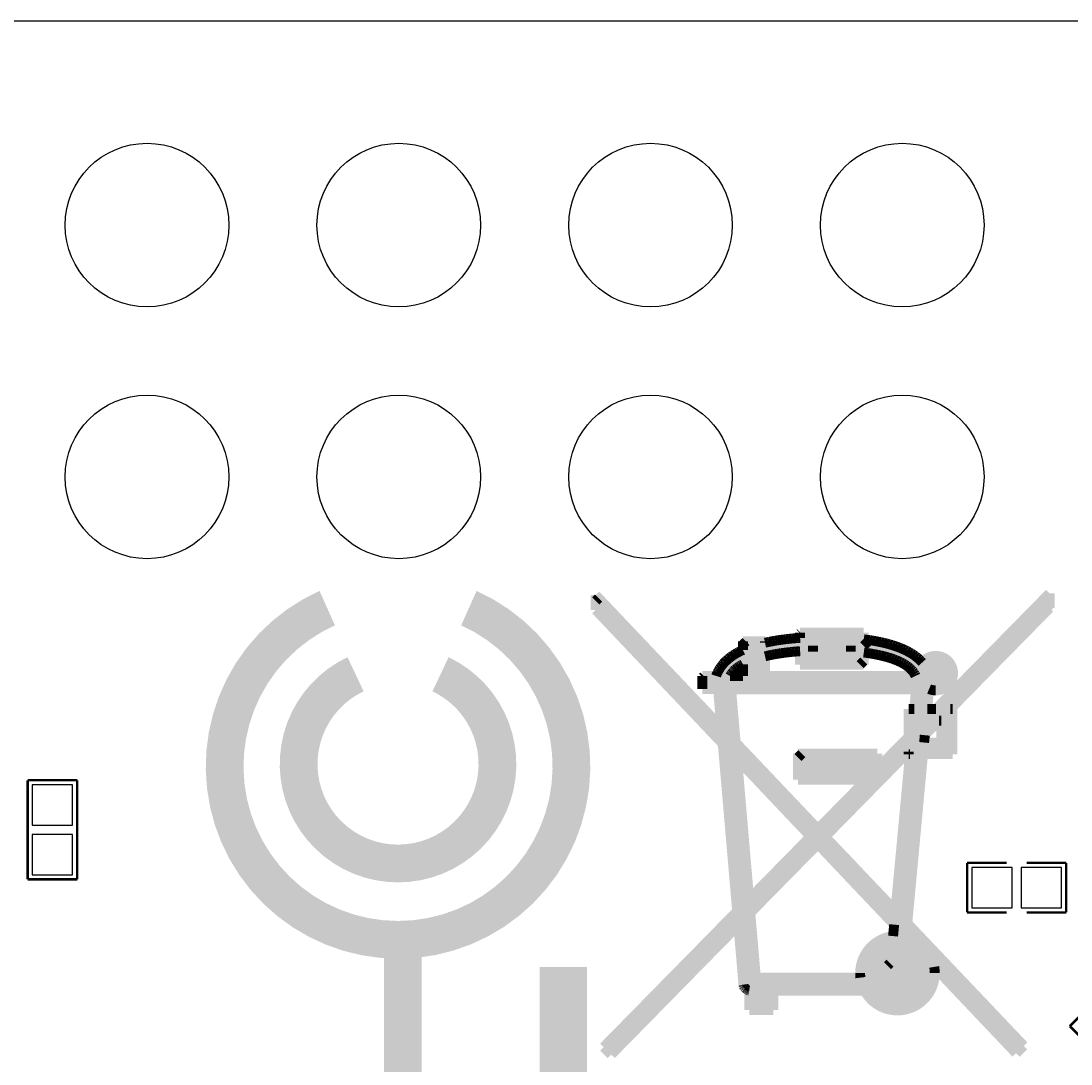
# Model space of a CAD drawing. Extents: x -0.1 to 67.3, y -0.3 to 30.
# Tile 237 of 239: x 27.4 to 38, y 19.5 to 30. Entities that reach past the tile are written whole.
import ezdxf

# ---------------------------------------------------------------- set-up
doc = ezdxf.new("R2010")
doc.units = 0
for name, color, linetype in [('BG_OUTLINE', 2, 'CONTINUOUS'), ('BG_SILKSCREEN_BOTTOM', 23, 'CONTINUOUS'), ('PG_SILKSCREEN_BOTTOM', 23, 'CONTINUOUS'), ('PIN_SOLDERMASK_BOTTOM', 153, 'CONTINUOUS'), ('RD_SILKSCREEN_BOTTOM', 103, 'CONTINUOUS')]:
    doc.layers.add(name, color=color, linetype=linetype)

msp = doc.modelspace()

# ---------------------------------------------------------------- linework, layer by layer
at = {"layer": 'BG_OUTLINE'}
msp.add_lwpolyline([(62.795658, 30.004766, -0.41166), (65.000886, 27.779472), (65.000886, 2.211832, -0.412426), (62.8015, 0.000762), (2.273808, 0.000762, -0.382748), (0.000762, 2.03962), (0.000762, 7.570978), (3.660648, 7.570978, 0.834981), (6.16712, 8.024876), (6.16712, 22.025356, 0.834981), (3.660648, 22.479508), (0.000762, 22.479508), (0.000762, 27.801824, -0.414214), (2.203958, 30.004766)], format="xyb", close=True, dxfattribs=at)
at = {"layer": 'BG_SILKSCREEN_BOTTOM'}
for points, const_width in [([(31.88716, 24.08047, -4.684157), (30.458156, 24.08047)], 0.381), ([(36.598352, 23.598886, 0.230147), (36.461446, 23.532084)], 0.100076), ([(36.77285, 23.424388, 0.414214), (36.598352, 23.598886)], 0.100076), ([(31.60141, 23.413466, -4.454357), (30.743906, 23.413466)], 0.381), ([(34.392108, 23.421594, 0.023457), (34.382456, 23.396194)], 0.100076), ([(36.598352, 23.250398, 0.414214), (36.77285, 23.424388)], 0.100076), ([(36.530788, 23.26386, 0.0991), (36.598352, 23.250398)], 0.100076), ([(36.167314, 20.771358, 0.380103), (35.835082, 20.39747)], 0.100076), ([(36.21151, 20.593304, 0.414214), (36.015676, 20.39747)], 0.100076), ([(36.21151, 20.524724, 0.414214), (36.084256, 20.39747)], 0.100076), ([(36.407344, 20.39747, 0.414214), (36.21151, 20.593304)], 0.100076), ([(36.338764, 20.39747, 0.414214), (36.21151, 20.524724)], 0.100076), ([(35.835082, 20.39747, 0.029631), (35.837876, 20.352258)], 0.100076), ([(36.015676, 20.39747, 0.414594), (36.21151, 20.20189)], 0.100076), ([(36.084256, 20.39747, 0.413628), (36.21151, 20.27047)], 0.100076), ([(36.21151, 20.021296, 0.414411), (36.587938, 20.39747)], 0.100076), ([(36.21151, 20.20189, 0.413833), (36.407344, 20.39747)], 0.100076), ([(36.21151, 20.27047, 0.412465), (36.338764, 20.39747)], 0.100076), ([(36.587938, 20.39747, 0.041386), (36.582604, 20.460208)], 0.100076), ([(35.87877, 20.221702, 0.27789), (36.21151, 20.021296)], 0.100076)]:
    msp.add_lwpolyline(points, format="xyb", dxfattribs=dict(at, const_width=const_width))
for points, const_width in [([(33.167066, 24.063198), (33.167066, 24.212296)], 0.100076), ([(33.167066, 24.212296), (34.43478, 22.877272)], 0.100076), ([(36.599114, 23.062438), (37.746178, 24.229822)], 0.100076), ([(37.746178, 24.229822), (37.746178, 24.080724)], 0.100076), ([(33.167066, 24.15286), (33.196022, 24.181816)], 0.100076), ([(33.167066, 24.075898), (33.233614, 24.142192)], 0.100076), ([(33.26638, 19.63166), (37.746178, 24.111712)], 0.100076), ([(35.41014, 21.852382), (37.746178, 24.188674)], 0.100076), ([(34.449004, 22.710902), (33.167066, 24.063198)], 0.100076), ([(33.198562, 24.030178), (33.270952, 24.102822)], 0.100076), ([(33.2359, 23.990554), (33.308544, 24.063198)], 0.100076), ([(33.273492, 23.951184), (33.346136, 24.023828)], 0.100076), ([(37.746178, 24.080724), (36.746434, 23.062438)], 0.100076), ([(33.31083, 23.91156), (33.383474, 23.984204)], 0.100076), ([(33.348422, 23.87219), (33.421066, 23.944834)], 0.100076), ([(33.38576, 23.832566), (33.458658, 23.90521)], 0.100076), ([(33.423352, 23.792942), (33.495996, 23.86584)], 0.100076), ([(33.46069, 23.753572), (33.533588, 23.826216)], 0.100076), ([(33.498282, 23.713948), (33.57118, 23.786846)], 0.100076), ([(35.113722, 23.635208), (35.310318, 23.831804)], 0.100076), ([(35.19932, 23.64359), (35.38728, 23.831804)], 0.100076), ([(35.229546, 23.827994), (35.233356, 23.831804)], 0.100076), ([(35.229546, 23.596854), (35.464242, 23.831804)], 0.100076), ([(35.229546, 23.779988), (35.229546, 23.831804)], 0.100076), ([(35.229546, 23.831804), (35.871912, 23.831804)], 0.100076), ([(35.410648, 23.700994), (35.541204, 23.831804)], 0.100076), ([(35.48761, 23.700994), (35.61842, 23.831804)], 0.100076), ([(35.564572, 23.700994), (35.695382, 23.831804)], 0.100076), ([(35.641534, 23.700994), (35.772344, 23.831804)], 0.100076), ([(35.718496, 23.700994), (35.849306, 23.831804)], 0.100076), ([(35.871912, 23.831804), (35.871912, 23.510494)], 0.100076), ([(33.535874, 23.674324), (33.608518, 23.747222)], 0.100076), ([(33.573212, 23.634954), (33.64611, 23.707852)], 0.100076), ([(34.281872, 23.265384), (34.76117, 23.744682)], 0.100076), ([(34.358834, 23.265384), (34.838132, 23.744682)], 0.100076), ([(34.652204, 23.40483), (35.003232, 23.755604)], 0.100076), ([(34.652204, 23.712678), (34.684208, 23.744682)], 0.100076), ([(34.652204, 23.658322), (34.652204, 23.744682)], 0.100076), ([(34.652204, 23.744682), (34.87547, 23.744682)], 0.100076), ([(34.652204, 23.481792), (34.908998, 23.738586)], 0.100076), ([(34.87547, 23.744682), (34.87547, 23.731474)], 0.100076), ([(34.87547, 23.731474), (34.890202, 23.734522)], 0.100076), ([(34.890202, 23.734522), (34.90468, 23.737824)], 0.100076), ([(34.90468, 23.737824), (34.919412, 23.740872)], 0.100076), ([(34.919412, 23.740872), (34.934398, 23.743666)], 0.100076), ([(34.931604, 23.607014), (35.092132, 23.767796)], 0.100076), ([(34.934398, 23.743666), (34.948876, 23.74646)], 0.100076), ([(34.948876, 23.74646), (34.963862, 23.749254)], 0.100076), ([(34.963862, 23.749254), (34.978594, 23.751794)], 0.100076), ([(34.978594, 23.751794), (34.99358, 23.75408)], 0.100076), ([(34.99358, 23.75408), (35.008566, 23.75662)], 0.100076), ([(35.008566, 23.75662), (35.023298, 23.758906)], 0.100076), ([(35.023298, 23.758906), (35.038284, 23.760938)], 0.100076), ([(35.024822, 23.62327), (35.177476, 23.776178)], 0.100076), ([(35.038284, 23.760938), (35.05327, 23.76297)], 0.100076), ([(35.05327, 23.76297), (35.068002, 23.765002)], 0.100076), ([(35.068002, 23.765002), (35.082988, 23.76678)], 0.100076), ([(35.082988, 23.76678), (35.097974, 23.768304)], 0.100076), ([(35.097974, 23.768304), (35.112706, 23.770082)], 0.100076), ([(35.112706, 23.770082), (35.127438, 23.771606)], 0.100076), ([(35.127438, 23.771606), (35.14217, 23.77313)], 0.100076), ([(35.14217, 23.77313), (35.156902, 23.7744)], 0.100076), ([(35.156902, 23.7744), (35.171634, 23.77567)], 0.100076), ([(35.171634, 23.77567), (35.186112, 23.77694)], 0.100076), ([(35.186112, 23.77694), (35.20059, 23.777956)], 0.100076), ([(35.20059, 23.777956), (35.215068, 23.779226)], 0.100076), ([(35.215068, 23.779226), (35.229546, 23.779988)], 0.100076), ([(35.741356, 23.700994), (35.360102, 23.700994)], 0.100076), ([(35.360102, 23.700994), (35.360102, 23.641304)], 0.100076), ([(35.68192, 23.510494), (35.871912, 23.700486)], 0.100076), ([(35.741356, 23.646892), (35.871912, 23.777448)], 0.100076), ([(35.741356, 23.641304), (35.741356, 23.700994)], 0.100076), ([(35.871912, 23.632414), (35.871912, 23.76551)], 0.100076), ([(35.871912, 23.76551), (35.900868, 23.7617)], 0.100076), ([(35.871912, 23.700486), (35.928808, 23.757382)], 0.100076), ([(35.879786, 23.631398), (35.994594, 23.746206)], 0.100076), ([(35.900868, 23.7617), (35.930078, 23.757636)], 0.100076), ([(35.930078, 23.757636), (35.959034, 23.753064)], 0.100076), ([(35.946842, 23.621238), (36.058856, 23.733506)], 0.100076), ([(35.959034, 23.753064), (35.987736, 23.747984)], 0.100076), ([(35.987736, 23.747984), (36.016438, 23.742396)], 0.100076), ([(36.011866, 23.6093), (36.120578, 23.718012)], 0.100076), ([(36.016438, 23.742396), (36.044886, 23.736554)], 0.100076), ([(36.044886, 23.736554), (36.073334, 23.730204)], 0.100076), ([(36.073334, 23.730204), (36.101274, 23.723346)], 0.100076), ([(36.074604, 23.594822), (36.17976, 23.700232)], 0.100076), ([(36.101274, 23.723346), (36.128706, 23.71598)], 0.100076), ([(36.128706, 23.71598), (36.155884, 23.708106)], 0.100076), ([(36.155884, 23.708106), (36.182554, 23.69947)], 0.100076), ([(36.182554, 23.69947), (36.208716, 23.69058)], 0.100076), ([(36.208716, 23.69058), (36.23437, 23.680928)], 0.100076), ([(36.23437, 23.680928), (36.259262, 23.670768)], 0.100076), ([(33.610804, 23.59533), (33.683448, 23.668228)], 0.100076), ([(33.648142, 23.555706), (33.72104, 23.628858)], 0.100076), ([(33.685734, 23.516336), (33.758632, 23.589234)], 0.100076), ([(34.435796, 23.49627), (34.518346, 23.579074)], 0.100076), ([(34.506154, 23.569422), (34.517838, 23.578566)], 0.100076), ([(34.517838, 23.578566), (34.529776, 23.58771)], 0.100076), ([(34.529776, 23.58771), (34.542222, 23.5966)], 0.100076), ([(34.542222, 23.5966), (34.554922, 23.605236)], 0.100076), ([(34.554922, 23.605236), (34.567876, 23.613618)], 0.100076), ([(34.567876, 23.613618), (34.581338, 23.621492)], 0.100076), ([(34.581338, 23.621492), (34.5948, 23.629366)], 0.100076), ([(34.5948, 23.629366), (34.60877, 23.636986)], 0.100076), ([(34.60877, 23.636986), (34.622994, 23.644352)], 0.100076), ([(34.622994, 23.644352), (34.637472, 23.651464)], 0.100076), ([(34.637472, 23.651464), (34.652204, 23.658322)], 0.100076), ([(34.889948, 23.598378), (34.87547, 23.594822)], 0.100076), ([(34.87547, 23.594822), (34.87547, 23.396194)], 0.100076), ([(34.904426, 23.601426), (34.889948, 23.598378)], 0.100076), ([(34.918904, 23.604474), (34.904426, 23.601426)], 0.100076), ([(34.933636, 23.607522), (34.918904, 23.604474)], 0.100076), ([(34.948368, 23.61057), (34.933636, 23.607522)], 0.100076), ([(34.9631, 23.61311), (34.948368, 23.61057)], 0.100076), ([(34.978086, 23.615904), (34.9631, 23.61311)], 0.100076), ([(34.992818, 23.618444), (34.978086, 23.615904)], 0.100076), ([(35.007804, 23.620984), (34.992818, 23.618444)], 0.100076), ([(35.02279, 23.62327), (35.007804, 23.620984)], 0.100076), ([(35.037776, 23.625556), (35.02279, 23.62327)], 0.100076), ([(35.052762, 23.627588), (35.037776, 23.625556)], 0.100076), ([(35.067748, 23.62962), (35.052762, 23.627588)], 0.100076), ([(35.082734, 23.631652), (35.067748, 23.62962)], 0.100076), ([(35.09772, 23.63343), (35.082734, 23.631652)], 0.100076), ([(35.112452, 23.635208), (35.09772, 23.63343)], 0.100076), ([(35.127438, 23.636986), (35.112452, 23.635208)], 0.100076), ([(35.14217, 23.63851), (35.127438, 23.636986)], 0.100076), ([(35.157156, 23.63978), (35.14217, 23.63851)], 0.100076), ([(35.171634, 23.641304), (35.157156, 23.63978)], 0.100076), ([(35.186366, 23.642574), (35.171634, 23.641304)], 0.100076), ([(35.200844, 23.643844), (35.186366, 23.642574)], 0.100076), ([(35.215068, 23.645114), (35.200844, 23.643844)], 0.100076), ([(35.229546, 23.64613), (35.215068, 23.645114)], 0.100076), ([(35.229546, 23.519892), (35.360102, 23.650702)], 0.100076), ([(35.229546, 23.510494), (35.229546, 23.64613)], 0.100076), ([(35.296856, 23.510494), (35.427666, 23.641304)], 0.100076), ([(35.360102, 23.641304), (35.741356, 23.641304)], 0.100076), ([(35.374072, 23.510494), (35.504628, 23.641304)], 0.100076), ([(35.451034, 23.510494), (35.58159, 23.641304)], 0.100076), ([(35.527996, 23.510494), (35.658552, 23.641304)], 0.100076), ([(35.604958, 23.510494), (35.735768, 23.641304)], 0.100076), ([(35.758882, 23.510494), (35.871912, 23.623524)], 0.100076), ([(35.900868, 23.628604), (35.871912, 23.632414)], 0.100076), ([(35.92957, 23.624286), (35.900868, 23.628604)], 0.100076), ([(35.958272, 23.61946), (35.92957, 23.624286)], 0.100076), ([(35.98672, 23.61438), (35.958272, 23.61946)], 0.100076), ([(36.01466, 23.608792), (35.98672, 23.61438)], 0.100076), ([(36.0426, 23.602696), (36.01466, 23.608792)], 0.100076), ([(36.069778, 23.596092), (36.0426, 23.602696)], 0.100076), ([(36.096702, 23.589234), (36.069778, 23.596092)], 0.100076), ([(36.122864, 23.581614), (36.096702, 23.589234)], 0.100076), ([(36.148518, 23.573486), (36.122864, 23.581614)], 0.100076), ([(36.134548, 23.577804), (36.236402, 23.679912)], 0.100076), ([(36.191698, 23.557992), (36.289996, 23.656544)], 0.100076), ([(36.244784, 23.53437), (36.340288, 23.629874)], 0.100076), ([(36.259262, 23.670768), (36.283392, 23.659846)], 0.100076), ([(36.27882, 23.26005), (36.615878, 23.597362)], 0.100076), ([(36.283392, 23.659846), (36.307014, 23.648416)], 0.100076), ([(36.29406, 23.506684), (36.387024, 23.599648)], 0.100076), ([(36.307014, 23.648416), (36.32962, 23.636224)], 0.100076), ([(36.32962, 23.636224), (36.351464, 23.623524)], 0.100076), ([(36.351464, 23.623524), (36.372292, 23.610062)], 0.100076), ([(36.355782, 23.26005), (36.675822, 23.58009)], 0.100076), ([(36.372292, 23.610062), (36.392358, 23.596092)], 0.100076), ([(36.373562, 23.432008), (36.521898, 23.58009)], 0.100076), ([(36.392358, 23.596092), (36.411408, 23.581106)], 0.100076), ([(36.411408, 23.581106), (36.429188, 23.565358)], 0.100076), ([(33.723072, 23.476712), (33.796224, 23.549864)], 0.100076), ([(33.760664, 23.437088), (33.833816, 23.51024)], 0.100076), ([(33.798002, 23.397718), (33.871154, 23.47087)], 0.100076), ([(34.411666, 23.460202), (34.419032, 23.472394)], 0.100076), ([(34.419032, 23.472394), (34.42716, 23.484332)], 0.100076), ([(34.42716, 23.484332), (34.435542, 23.495762)], 0.100076), ([(34.435542, 23.495762), (34.444178, 23.507192)], 0.100076), ([(34.444178, 23.507192), (34.453576, 23.518368)], 0.100076), ([(34.453576, 23.518368), (34.463228, 23.529036)], 0.100076), ([(34.463228, 23.529036), (34.473388, 23.53945)], 0.100076), ([(34.473388, 23.53945), (34.484056, 23.54961)], 0.100076), ([(34.484056, 23.54961), (34.494978, 23.559516)], 0.100076), ([(34.494978, 23.559516), (34.506154, 23.569422)], 0.100076), ([(34.58591, 23.471124), (34.580068, 23.466298)], 0.100076), ([(34.584386, 23.26005), (34.87547, 23.551134)], 0.100076), ([(34.591752, 23.47595), (34.58591, 23.471124)], 0.100076), ([(34.597848, 23.480522), (34.591752, 23.47595)], 0.100076), ([(34.604198, 23.485094), (34.597848, 23.480522)], 0.100076), ([(34.610548, 23.489666), (34.604198, 23.485094)], 0.100076), ([(34.617152, 23.493984), (34.610548, 23.489666)], 0.100076), ([(34.623756, 23.498556), (34.617152, 23.493984)], 0.100076), ([(34.630868, 23.50262), (34.623756, 23.498556)], 0.100076), ([(34.637726, 23.506938), (34.630868, 23.50262)], 0.100076), ([(34.645092, 23.511002), (34.637726, 23.506938)], 0.100076), ([(34.652204, 23.515066), (34.645092, 23.511002)], 0.100076), ([(34.652204, 23.396194), (34.652204, 23.515066)], 0.100076), ([(34.661602, 23.26005), (34.87547, 23.474172)], 0.100076), ([(35.871912, 23.510494), (35.229546, 23.510494)], 0.100076), ([(35.836098, 23.510494), (35.871912, 23.546562)], 0.100076), ([(36.173156, 23.565104), (36.148518, 23.573486)], 0.100076), ([(36.197286, 23.55596), (36.173156, 23.565104)], 0.100076), ([(36.2204, 23.546054), (36.197286, 23.55596)], 0.100076), ([(36.242498, 23.535894), (36.2204, 23.546054)], 0.100076), ([(36.26358, 23.524972), (36.242498, 23.535894)], 0.100076), ([(36.283646, 23.513288), (36.26358, 23.524972)], 0.100076), ([(36.302442, 23.501096), (36.283646, 23.513288)], 0.100076), ([(36.319968, 23.488142), (36.302442, 23.501096)], 0.100076), ([(36.33597, 23.47468), (36.319968, 23.488142)], 0.100076), ([(36.350702, 23.460456), (36.33597, 23.47468)], 0.100076), ([(36.337494, 23.472902), (36.429442, 23.56485)], 0.100076), ([(36.38804, 23.138384), (36.753292, 23.503636)], 0.100076), ([(36.395914, 23.22322), (36.720526, 23.548086)], 0.100076), ([(36.429188, 23.565358), (36.445952, 23.549102)], 0.100076), ([(36.445952, 23.549102), (36.461446, 23.532084)], 0.100076), ([(33.835594, 23.358094), (33.908746, 23.431246)], 0.100076), ([(33.873186, 23.31847), (33.946084, 23.391876)], 0.100076), ([(34.243772, 23.381462), (34.258504, 23.396194)], 0.100076), ([(34.243772, 23.3045), (34.33572, 23.396194)], 0.100076), ([(34.243772, 23.265384), (34.243772, 23.396194)], 0.100076), ([(34.243772, 23.396194), (34.382456, 23.396194)], 0.100076), ([(34.392108, 23.421594), (34.398204, 23.434802)], 0.100076), ([(34.398204, 23.434802), (34.404808, 23.447756)], 0.100076), ([(34.404046, 23.233634), (34.566606, 23.396194)], 0.100076), ([(34.404808, 23.447756), (34.411666, 23.460202)], 0.100076), ([(34.410142, 23.162768), (34.643568, 23.396194)], 0.100076), ([(34.525458, 23.402036), (34.522156, 23.396194)], 0.100076), ([(34.522156, 23.396194), (34.652204, 23.396194)], 0.100076), ([(34.52876, 23.407878), (34.525458, 23.402036)], 0.100076), ([(34.53257, 23.41372), (34.52876, 23.407878)], 0.100076), ([(34.53638, 23.419308), (34.53257, 23.41372)], 0.100076), ([(34.540698, 23.424896), (34.53638, 23.419308)], 0.100076), ([(34.545016, 23.430484), (34.540698, 23.424896)], 0.100076), ([(34.549334, 23.435818), (34.545016, 23.430484)], 0.100076), ([(34.553906, 23.441152), (34.549334, 23.435818)], 0.100076), ([(34.558986, 23.446232), (34.553906, 23.441152)], 0.100076), ([(34.564066, 23.451566), (34.558986, 23.446232)], 0.100076), ([(34.569146, 23.456392), (34.564066, 23.451566)], 0.100076), ([(34.57448, 23.461472), (34.569146, 23.456392)], 0.100076), ([(34.580068, 23.466298), (34.57448, 23.461472)], 0.100076), ([(34.738564, 23.26005), (34.87547, 23.39721)], 0.100076), ([(34.815526, 23.26005), (34.95167, 23.396194)], 0.100076), ([(34.87547, 23.396194), (36.394136, 23.396194)], 0.100076), ([(34.892488, 23.26005), (35.028632, 23.396194)], 0.100076), ([(34.969704, 23.26005), (35.105594, 23.396194)], 0.100076), ([(35.046666, 23.26005), (35.182556, 23.396194)], 0.100076), ([(35.123628, 23.26005), (35.259772, 23.396194)], 0.100076), ([(35.20059, 23.26005), (35.336734, 23.396194)], 0.100076), ([(35.277552, 23.26005), (35.413696, 23.396194)], 0.100076), ([(35.354514, 23.26005), (35.490658, 23.396194)], 0.100076), ([(35.431476, 23.26005), (35.56762, 23.396194)], 0.100076), ([(35.508692, 23.26005), (35.644582, 23.396194)], 0.100076), ([(35.585654, 23.26005), (35.721798, 23.396194)], 0.100076), ([(35.662616, 23.26005), (35.79876, 23.396194)], 0.100076), ([(35.739578, 23.26005), (35.875722, 23.396194)], 0.100076), ([(35.81654, 23.26005), (35.952684, 23.396194)], 0.100076), ([(35.893502, 23.26005), (36.029646, 23.396194)], 0.100076), ([(35.970464, 23.26005), (36.106608, 23.396194)], 0.100076), ([(36.04768, 23.26005), (36.18357, 23.396194)], 0.100076), ([(36.124642, 23.26005), (36.260786, 23.396194)], 0.100076), ([(36.201604, 23.26005), (36.337748, 23.396194)], 0.100076), ([(36.364164, 23.44547), (36.350702, 23.460456)], 0.100076), ([(36.375848, 23.429722), (36.364164, 23.44547)], 0.100076), ([(36.385754, 23.413466), (36.375848, 23.429722)], 0.100076), ([(36.394136, 23.396194), (36.385754, 23.413466)], 0.100076), ([(36.578286, 23.251668), (36.771072, 23.444454)], 0.100076), ([(33.910524, 23.2791), (33.983676, 23.352252)], 0.100076), ([(33.948116, 23.239476), (34.021268, 23.312882)], 0.100076), ([(33.985454, 23.200106), (34.058606, 23.273258)], 0.100076), ([(34.401252, 23.265384), (34.243772, 23.265384)], 0.100076), ([(34.43478, 22.877272), (34.401252, 23.265384)], 0.100076), ([(34.533078, 23.26005), (34.579052, 22.72538)], 0.100076), ([(36.399216, 23.26005), (34.533078, 23.26005)], 0.100076), ([(36.380928, 23.062438), (36.399216, 23.26005)], 0.100076), ([(36.530788, 23.26386), (36.512246, 23.062438)], 0.100076), ([(36.669472, 23.265892), (36.757102, 23.353522)], 0.100076), ([(34.023046, 23.160482), (34.096198, 23.233888)], 0.100076), ([(34.060384, 23.120858), (34.13379, 23.194264)], 0.100076), ([(34.097976, 23.081488), (34.171128, 23.154894)], 0.100076), ([(34.416238, 23.091902), (34.537142, 23.212552)], 0.100076), ([(36.323778, 22.997414), (36.524692, 23.198074)], 0.100076), ([(34.135314, 23.041864), (34.20872, 23.11527)], 0.100076), ([(34.172906, 23.002494), (34.246312, 23.0759)], 0.100076), ([(34.422334, 23.020782), (34.543238, 23.141686)], 0.100076), ([(34.42843, 22.949916), (34.549334, 23.07082)], 0.100076), ([(36.323778, 22.920198), (36.516818, 23.113238)], 0.100076), ([(36.323778, 22.843236), (36.54298, 23.062438)], 0.100076), ([(36.323778, 22.782276), (36.323778, 23.062438)], 0.100076), ([(36.323778, 23.062438), (36.380928, 23.062438)], 0.100076), ([(36.512246, 23.062438), (36.599114, 23.062438)], 0.100076), ([(36.652962, 22.94128), (36.767262, 23.05558)], 0.100076), ([(36.746434, 23.062438), (36.767262, 23.062438)], 0.100076), ([(36.767262, 23.062438), (36.767262, 22.606762)], 0.100076), ([(34.210244, 22.96287), (34.28365, 23.036276)], 0.100076), ([(34.247836, 22.923246), (34.321242, 22.996906)], 0.100076), ([(34.285174, 22.883876), (34.35858, 22.957282)], 0.100076), ([(34.434526, 22.87905), (34.55543, 22.999954)], 0.100076), ([(36.631118, 22.944836), (36.487608, 22.798532)], 0.100076), ([(36.652962, 22.944836), (36.631118, 22.944836)], 0.100076), ([(36.652962, 22.864318), (36.767262, 22.978618)], 0.100076), ([(36.652962, 22.724364), (36.652962, 22.944836)], 0.100076), ([(34.322766, 22.844252), (34.396172, 22.917658)], 0.100076), ([(34.360104, 22.804628), (34.433764, 22.878288)], 0.100076), ([(34.397696, 22.765258), (34.561526, 22.929088)], 0.100076), ([(34.435288, 22.725634), (34.567622, 22.858222)], 0.100076), ([(36.652962, 22.787356), (36.767262, 22.901656)], 0.100076), ([(34.452814, 22.666452), (34.573718, 22.787102)], 0.100076), ([(36.008056, 22.460966), (36.323778, 22.782276)], 0.100076), ([(36.323778, 22.61235), (36.485322, 22.77364)], 0.100076), ([(36.487608, 22.798532), (36.480496, 22.724364)], 0.100076), ([(36.54933, 22.606762), (36.767262, 22.824694)], 0.100076), ([(36.626292, 22.606762), (36.767262, 22.747732)], 0.100076), ([(34.594292, 21.02231), (34.449004, 22.710902)], 0.100076), ([(34.45891, 22.595586), (34.583878, 22.7203)], 0.100076), ([(34.465006, 22.524466), (34.621216, 22.680676)], 0.100076), ([(34.471102, 22.4536), (34.658808, 22.641306)], 0.100076), ([(34.579052, 22.72538), (35.40887, 21.851112)], 0.100076), ([(36.323778, 22.631908), (35.482022, 21.774404)], 0.100076), ([(36.323778, 22.606762), (36.323778, 22.631908)], 0.100076), ([(36.332668, 22.54377), (36.513008, 22.724364)], 0.100076), ([(36.472368, 22.606762), (36.58997, 22.724364)], 0.100076), ([(36.480496, 22.724364), (36.652962, 22.724364)], 0.100076), ([(36.703508, 22.606762), (36.767262, 22.67077)], 0.100076), ([(35.33521, 21.776182), (34.593276, 22.55901)], 0.100076), ([(34.593276, 22.55901), (34.714942, 21.144992)], 0.100076), ([(34.622486, 22.528022), (34.6964, 22.601682)], 0.100076), ([(34.660078, 22.488398), (34.733738, 22.562312)], 0.100076), ([(34.697416, 22.449028), (34.77133, 22.522688)], 0.100076), ([(35.207702, 22.573996), (35.245548, 22.612096)], 0.100076), ([(35.207702, 22.497034), (35.322764, 22.612096)], 0.100076), ([(35.207702, 22.612096), (36.008056, 22.612096)], 0.100076), ([(35.207702, 22.420072), (35.399726, 22.612096)], 0.100076), ([(35.207702, 22.35073), (35.207702, 22.612096)], 0.100076), ([(35.215322, 22.35073), (35.476688, 22.612096)], 0.100076), ([(35.292284, 22.35073), (35.55365, 22.612096)], 0.100076), ([(35.3695, 22.35073), (35.630866, 22.612096)], 0.100076), ([(35.446462, 22.35073), (35.707828, 22.612096)], 0.100076), ([(35.523424, 22.35073), (35.78479, 22.612096)], 0.100076), ([(35.600386, 22.35073), (35.861752, 22.612096)], 0.100076), ([(35.677348, 22.35073), (35.938714, 22.612096)], 0.100076), ([(35.75431, 22.35073), (36.008056, 22.604476)], 0.100076), ([(35.831272, 22.35073), (36.008056, 22.527514)], 0.100076), ([(36.008056, 22.612096), (36.008056, 22.460966)], 0.100076), ([(36.19119, 21.02739), (36.338256, 22.606762)], 0.100076), ([(36.469574, 22.606762), (36.310824, 20.901406)], 0.100076), ([(36.316666, 22.374098), (36.461446, 22.518878)], 0.100076), ([(36.338256, 22.606762), (36.323778, 22.606762)], 0.100076), ([(36.324794, 22.458934), (36.46932, 22.603714)], 0.100076), ([(36.767262, 22.606762), (36.469574, 22.606762)], 0.100076), ([(34.477198, 22.382734), (34.598102, 22.503384)], 0.100076), ([(34.483294, 22.311868), (34.604198, 22.432518)], 0.100076), ([(34.735008, 22.409404), (34.808668, 22.483318)], 0.100076), ([(34.7726, 22.36978), (34.84626, 22.443694)], 0.100076), ([(36.308792, 22.289262), (36.453572, 22.433788)], 0.100076), ([(34.48939, 22.241002), (34.610294, 22.361652)], 0.100076), ([(34.809938, 22.33041), (34.883852, 22.404324)], 0.100076), ([(34.847276, 22.290786), (34.92119, 22.3647)], 0.100076), ([(34.884868, 22.251162), (34.958782, 22.32533)], 0.100076), ([(35.899852, 22.35073), (35.207702, 22.35073)], 0.100076), ([(35.40887, 21.851112), (35.899852, 22.35073)], 0.100076), ([(36.300918, 22.204172), (36.445698, 22.348952)], 0.100076), ([(34.495486, 22.169882), (34.61639, 22.290786)], 0.100076), ([(34.501582, 22.099016), (34.622486, 22.21992)], 0.100076), ([(34.922206, 22.211792), (34.996374, 22.285706)], 0.100076), ([(34.959798, 22.172168), (35.033712, 22.246336)], 0.100076), ([(34.99739, 22.132798), (35.071304, 22.206712)], 0.100076), ([(36.293044, 22.119336), (36.437824, 22.264116)], 0.100076), ([(34.507678, 22.02815), (34.628582, 22.149054)], 0.100076), ([(35.034728, 22.093174), (35.108896, 22.167342)], 0.100076), ([(35.07232, 22.05355), (35.146488, 22.127718)], 0.100076), ([(36.277296, 21.94941), (36.421822, 22.09419)], 0.100076), ([(36.28517, 22.0345), (36.429696, 22.17928)], 0.100076), ([(34.513774, 21.957284), (34.634678, 22.078188)], 0.100076), ([(34.51987, 21.886418), (34.640774, 22.007322)], 0.100076), ([(35.109658, 22.01418), (35.183826, 22.088348)], 0.100076), ([(35.14725, 21.974556), (35.221418, 22.048724)], 0.100076), ([(35.184588, 21.935186), (35.258756, 22.009354)], 0.100076), ([(36.269168, 21.864574), (36.413948, 22.009354)], 0.100076), ([(34.52622, 21.815552), (34.64687, 21.936202)], 0.100076), ([(35.22218, 21.895562), (35.296348, 21.96973)], 0.100076), ([(35.259518, 21.855938), (35.33394, 21.93036)], 0.100076), ([(35.29711, 21.816568), (35.371278, 21.890736)], 0.100076), ([(36.261294, 21.779484), (36.406074, 21.924518)], 0.100076), ([(34.532316, 21.744686), (34.652966, 21.865336)], 0.100076), ([(34.538412, 21.673566), (34.659062, 21.79447)], 0.100076), ([(34.714942, 21.144992), (35.33521, 21.776182)], 0.100076), ([(35.334448, 21.776944), (35.40887, 21.851366)], 0.100076), ([(35.482022, 21.774404), (36.19119, 21.02739)], 0.100076), ([(36.25342, 21.694648), (36.3982, 21.839428)], 0.100076), ([(34.544508, 21.6027), (34.665158, 21.723604)], 0.100076), ([(35.408108, 21.69922), (34.72688, 21.005292)], 0.100076), ([(36.178236, 20.886928), (35.408108, 21.69922)], 0.100076), ([(35.409378, 21.69795), (35.4838, 21.772372)], 0.100076), ([(35.44697, 21.658326), (35.521392, 21.732748)], 0.100076), ([(35.484562, 21.618702), (35.558984, 21.693378)], 0.100076), ([(36.237672, 21.524976), (36.382452, 21.669502)], 0.100076), ([(36.245546, 21.609812), (36.390326, 21.754592)], 0.100076), ([(34.550604, 21.531834), (34.671254, 21.652738)], 0.100076), ([(34.5567, 21.460968), (34.67735, 21.581872)], 0.100076), ([(35.5219, 21.579332), (35.596322, 21.653754)], 0.100076), ([(35.559492, 21.539708), (35.633914, 21.614384)], 0.100076), ([(35.59683, 21.500084), (35.671252, 21.57476)], 0.100076), ([(36.229798, 21.439886), (36.374324, 21.584666)], 0.100076), ([(33.305242, 19.59356), (35.266376, 21.554694)], 0.100076), ([(34.562796, 21.390102), (34.683446, 21.510752)], 0.100076), ([(35.634422, 21.460714), (35.709098, 21.53539)], 0.100076), ([(35.67176, 21.42109), (35.746436, 21.495766)], 0.100076), ([(35.709352, 21.381466), (35.784028, 21.456396)], 0.100076), ([(36.22167, 21.35505), (36.36645, 21.49983)], 0.100076), ([(34.568892, 21.319236), (34.689542, 21.439886)], 0.100076), ([(34.574988, 21.24837), (34.695638, 21.36902)], 0.100076), ([(35.74669, 21.342096), (35.82162, 21.416772)], 0.100076), ([(35.784282, 21.302726), (35.858958, 21.377402)], 0.100076), ([(36.213796, 21.270214), (36.358576, 21.414994)], 0.100076), ([(34.581084, 21.177504), (34.701734, 21.298154)], 0.100076), ([(35.82162, 21.263102), (35.89655, 21.337778)], 0.100076), ([(35.859212, 21.223478), (35.933888, 21.298154)], 0.100076), ([(35.896804, 21.183854), (35.97148, 21.258784)], 0.100076), ([(36.198048, 21.100288), (36.342828, 21.245068)], 0.100076), ([(36.205922, 21.185124), (36.350702, 21.329904)], 0.100076), ([(34.58718, 21.106384), (34.70783, 21.227288)], 0.100076), ([(34.593276, 21.035518), (34.713926, 21.156422)], 0.100076), ([(35.934142, 21.144484), (36.009072, 21.219414)], 0.100076), ([(35.97148, 21.10486), (36.04641, 21.17979)], 0.100076), ([(36.009072, 21.06549), (36.084002, 21.140166)], 0.100076), ([(36.121594, 20.946872), (36.334954, 21.159978)], 0.100076), ([(36.046664, 21.025866), (36.121594, 21.100796)], 0.100076), ([(36.084002, 20.986242), (36.158932, 21.061426)], 0.100076), ([(36.158932, 20.907248), (36.32708, 21.075142)], 0.100076), ([(33.246822, 19.650964), (34.594292, 21.02231)], 0.100076), ([(34.611564, 20.822666), (34.732214, 20.94357)], 0.100076), ([(34.72688, 21.005292), (34.783014, 20.352258)], 0.100076), ([(36.174172, 20.845526), (36.318952, 20.990306)], 0.100076), ([(34.606484, 20.882356), (33.32353, 19.57578)], 0.100076), ([(34.658046, 20.281392), (34.606484, 20.882356)], 0.100076), ([(34.61766, 20.7518), (34.73831, 20.872704)], 0.100076), ([(35.837622, 20.354798), (36.346638, 20.863814)], 0.100076), ([(35.838384, 20.432522), (36.311078, 20.90547)], 0.100076), ([(36.138358, 20.578572), (36.383976, 20.82419)], 0.100076), ([(36.167314, 20.771358), (36.178236, 20.886928)], 0.100076), ([(36.310824, 20.901406), (37.486336, 19.66341)], 0.100076), ([(31.22041, 18.841466), (31.22041, 20.651216)], 0.381), ([(34.623756, 20.680934), (34.744406, 20.801838)], 0.100076), ([(34.629852, 20.610068), (34.750502, 20.730972)], 0.100076), ([(35.859466, 20.53082), (36.075874, 20.746974)], 0.100076), ([(36.228528, 20.59178), (36.421568, 20.78482)], 0.100076), ([(36.289996, 20.576032), (36.45916, 20.745196)], 0.100076), ([(32.83966, 20.460716), (32.83966, 18.841466)], 0.47625), ([(34.635948, 20.539202), (34.756598, 20.660106)], 0.100076), ([(36.337748, 20.547076), (36.496498, 20.705826)], 0.100076), ([(36.373816, 20.505928), (36.53409, 20.666202)], 0.100076), ([(36.398454, 20.453604), (36.571682, 20.626832)], 0.100076), ([(34.642044, 20.468336), (34.762694, 20.588986)], 0.100076), ([(34.64814, 20.39747), (34.76879, 20.51812)], 0.100076), ([(36.086796, 20.373086), (36.236148, 20.522184)], 0.100076), ([(36.129976, 20.031202), (36.646612, 20.547838)], 0.100076), ([(36.406074, 20.384008), (36.60902, 20.587208)], 0.100076), ([(36.608766, 20.432776), (36.68395, 20.508214)], 0.100076), ([(34.654236, 20.326604), (34.774886, 20.447254)], 0.100076), ([(35.781488, 20.221702), (36.030408, 20.470622)], 0.100076), ([(36.109656, 20.472908), (36.136072, 20.499324)], 0.100076), ([(36.11118, 20.320254), (36.288726, 20.4978)], 0.100076), ([(36.15309, 20.285202), (36.323778, 20.45589)], 0.100076), ([(36.198048, 20.022312), (36.586922, 20.410932)], 0.100076), ([(37.408358, 19.589242), (36.582604, 20.460208)], 0.100076), ([(36.646104, 20.393406), (36.721542, 20.468844)], 0.100076), ([(36.683696, 20.353782), (36.759134, 20.42922)], 0.100076), ([(34.66465, 20.259802), (34.780982, 20.376388)], 0.100076), ([(34.706052, 20.224496), (34.834068, 20.352258)], 0.100076), ([(34.716212, 20.157186), (34.91103, 20.352258)], 0.100076), ([(34.716212, 20.080224), (34.987992, 20.352258)], 0.100076), ([(34.737802, 20.025106), (35.065208, 20.352258)], 0.100076), ([(34.783014, 20.352258), (35.837876, 20.352258)], 0.100076), ([(35.01136, 20.221702), (35.14217, 20.352258)], 0.100076), ([(35.088322, 20.221702), (35.219132, 20.352258)], 0.100076), ([(35.165284, 20.221702), (35.296094, 20.352258)], 0.100076), ([(35.2425, 20.221702), (35.373056, 20.352258)], 0.100076), ([(35.319462, 20.221702), (35.450018, 20.352258)], 0.100076), ([(35.396424, 20.221702), (35.52698, 20.352258)], 0.100076), ([(35.473386, 20.221702), (35.604196, 20.352258)], 0.100076), ([(35.550348, 20.221702), (35.681158, 20.352258)], 0.100076), ([(35.627564, 20.221702), (35.75812, 20.352258)], 0.100076), ([(35.704526, 20.221702), (35.835082, 20.352258)], 0.100076), ([(35.85845, 20.221702), (36.0172, 20.380452)], 0.100076), ([(35.900868, 20.187158), (36.032948, 20.318984)], 0.100076), ([(36.215574, 20.270724), (36.338256, 20.393406)], 0.100076), ([(36.280598, 20.0279), (36.58108, 20.328382)], 0.100076), ([(36.721034, 20.314158), (36.796472, 20.38985)], 0.100076), ([(36.758626, 20.274788), (36.834064, 20.350226)], 0.100076), ([(36.796218, 20.235164), (36.871656, 20.310856)], 0.100076), ([(34.658554, 20.277836), (34.658046, 20.281392)], 0.100076), ([(34.659316, 20.27428), (34.658554, 20.277836)], 0.100076), ([(34.660078, 20.270978), (34.659316, 20.27428)], 0.100076), ([(34.661094, 20.267422), (34.660078, 20.270978)], 0.100076), ([(34.662618, 20.26412), (34.661094, 20.267422)], 0.100076), ([(34.664142, 20.260818), (34.662618, 20.26412)], 0.100076), ([(34.66592, 20.257516), (34.664142, 20.260818)], 0.100076), ([(34.667952, 20.254468), (34.66592, 20.257516)], 0.100076), ([(34.669984, 20.251166), (34.667952, 20.254468)], 0.100076), ([(34.67227, 20.248372), (34.669984, 20.251166)], 0.100076), ([(34.674556, 20.245324), (34.67227, 20.248372)], 0.100076), ([(34.67735, 20.242784), (34.674556, 20.245324)], 0.100076), ([(34.680144, 20.23999), (34.67735, 20.242784)], 0.100076), ([(34.682938, 20.237704), (34.680144, 20.23999)], 0.100076), ([(34.685986, 20.235164), (34.682938, 20.237704)], 0.100076), ([(34.689034, 20.232878), (34.685986, 20.235164)], 0.100076), ([(34.692082, 20.2311), (34.689034, 20.232878)], 0.100076), ([(34.695384, 20.229068), (34.692082, 20.2311)], 0.100076), ([(34.698686, 20.227544), (34.695384, 20.229068)], 0.100076), ([(34.701988, 20.22602), (34.698686, 20.227544)], 0.100076), ([(34.705544, 20.22475), (34.701988, 20.22602)], 0.100076), ([(34.7091, 20.22348), (34.705544, 20.22475)], 0.100076), ([(34.712402, 20.222718), (34.7091, 20.22348)], 0.100076), ([(34.716212, 20.22221), (34.712402, 20.222718)], 0.100076), ([(34.716212, 20.025106), (34.716212, 20.22221)], 0.100076), ([(35.87877, 20.221702), (34.958274, 20.221702)], 0.100076), ([(34.958274, 20.221702), (34.958274, 20.025106)], 0.100076), ([(35.935158, 20.144232), (36.061904, 20.271232)], 0.100076), ([(35.974274, 20.106386), (36.103052, 20.235418)], 0.100076), ([(36.018978, 20.074128), (36.155376, 20.21078)], 0.100076), ([(36.070794, 20.048982), (36.224972, 20.20316)], 0.100076), ([(36.405312, 20.075398), (36.533582, 20.203668)], 0.100076), ([(36.833556, 20.195794), (36.908994, 20.271232)], 0.100076), ([(36.870894, 20.15617), (36.946586, 20.231862)], 0.100076), ([(36.908486, 20.116546), (36.984178, 20.192238)], 0.100076), ([(34.814764, 20.025106), (34.958274, 20.168362)], 0.100076), ([(34.891726, 20.025106), (34.958274, 20.0914)], 0.100076), ([(36.946078, 20.077176), (37.02177, 20.152868)], 0.100076), ([(36.983416, 20.037552), (37.059108, 20.113244)], 0.100076), ([(34.958274, 20.025106), (34.716212, 20.025106)], 0.100076), ([(37.021008, 19.997928), (37.0967, 20.073874)], 0.100076), ([(37.058346, 19.958558), (37.134292, 20.03425)], 0.100076), ([(37.095938, 19.918934), (37.17163, 19.99488)], 0.100076), ([(37.133276, 19.87931), (37.209222, 19.955256)], 0.100076), ([(37.170868, 19.83994), (37.24656, 19.915886)], 0.100076), ([(37.208206, 19.800316), (37.284152, 19.876262)], 0.100076), ([(37.245798, 19.760692), (37.321744, 19.836892)], 0.100076), ([(37.28339, 19.721322), (37.359082, 19.797268)], 0.100076), ([(37.320728, 19.681698), (37.396674, 19.757898)], 0.100076), ([(37.35832, 19.642328), (37.434266, 19.718274)], 0.100076), ([(37.395658, 19.602704), (37.471604, 19.678904)], 0.100076), ([(37.486336, 19.66341), (37.408358, 19.589242)], 0.100076), ([(33.32353, 19.57578), (33.246822, 19.650964)], 0.100076)]:
    msp.add_lwpolyline(points, dxfattribs=dict(at, const_width=const_width))
at = {"layer": 'PG_SILKSCREEN_BOTTOM', "const_width": 0.0254}
for points in [[(27.935936, 22.343872), (27.436064, 22.343872)], [(27.436064, 22.343872), (27.436064, 21.344128)], [(27.935936, 21.344128), (27.935936, 22.343872)], [(36.914328, 21.509736), (37.314124, 21.509736)], [(36.914328, 21.009864), (36.914328, 21.509736)], [(37.914072, 21.509736), (37.514276, 21.509736)], [(37.914072, 21.009864), (37.914072, 21.509736)], [(27.436064, 21.344128), (27.935936, 21.344128)], [(37.314124, 21.009864), (36.914328, 21.009864)], [(37.514276, 21.009864), (37.914072, 21.009864)], [(38.304216, 20.215098), (37.950902, 19.861784)], [(37.950902, 19.861784), (38.233604, 19.579082)]]:
    msp.add_lwpolyline(points, dxfattribs=at)
at = {"layer": 'PIN_SOLDERMASK_BOTTOM'}
for points in [[(27.8892, 22.297136), (27.4828, 22.297136), (27.4828, 21.890736), (27.8892, 21.890736)], [(27.8892, 21.797264), (27.4828, 21.797264), (27.4828, 21.390864), (27.8892, 21.390864)], [(36.961064, 21.463), (36.961064, 21.0566), (37.367464, 21.0566), (37.367464, 21.463)], [(37.460936, 21.463), (37.460936, 21.0566), (37.867336, 21.0566), (37.867336, 21.463)]]:
    msp.add_lwpolyline(points, close=True, dxfattribs=at)
for centre in [(28.640024, 27.94508), (31.180024, 27.94508), (33.720024, 27.94508), (36.260024, 27.94508), (28.640024, 25.40508), (31.180024, 25.40508), (33.720024, 25.40508), (36.260024, 25.40508)]:
    msp.add_circle(centre, 0.8255, dxfattribs=at)

# ---------------------------------------------------------------- texts
at = {"layer": 'RD_SILKSCREEN_BOTTOM', "text_generation_flag": 2}
for s, rotation, p in [('R32', 90, (27.686, 22.352)), ('C185', 180, (36.9062, 21.2598))]:
    msp.add_text(s, height=0.000254, rotation=rotation, dxfattribs=at).set_placement(p)

doc.saveas('drawing.dxf')
